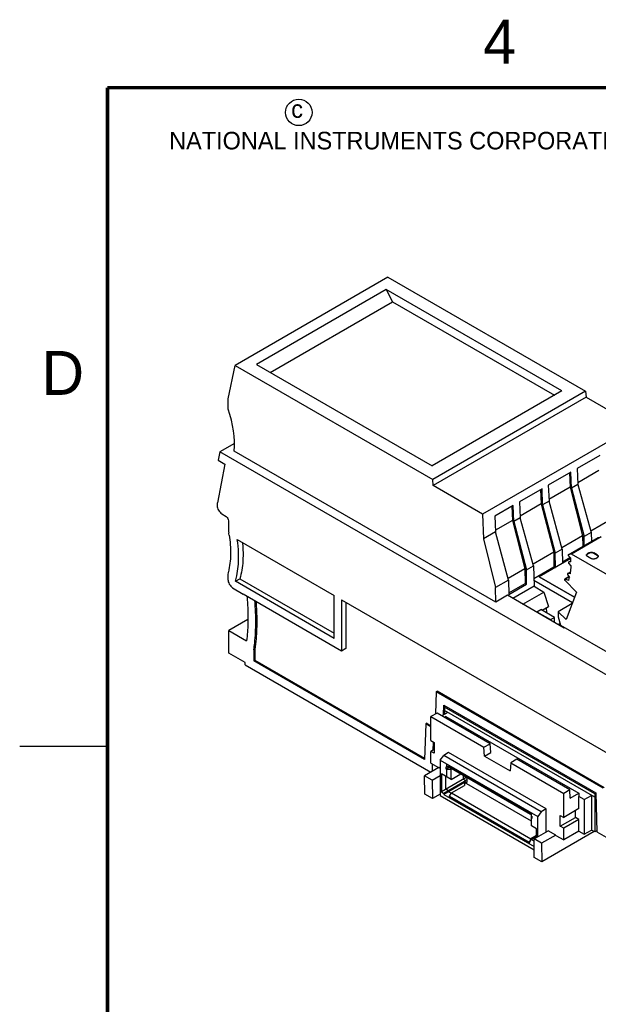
# Model space of a CAD drawing. Header units: inches. Extents: x 0 to 22, y 0 to 17.
# Tile 3 of 23: x 0 to 3.3, y 11.3 to 16.9. Entities that reach past the tile are written whole.
import ezdxf

# ---------------------------------------------------------------- set-up
doc = ezdxf.new("R2010")
doc.units = ezdxf.units.IN
doc.header["$LTSCALE"] = 1.21
doc.header["$MEASUREMENT"] = 0
doc.layers.get('0').update_dxf_attribs({"linetype": 'CONTINUOUS'})
doc.styles.add('TEXTSTYLE_2', font='txt')

msp = doc.modelspace()

# ---------------------------------------------------------------- linework, layer by layer
at = {"color": 7, "linetype": 'CONTINUOUS'}
for p, q in [((2.0973, 15.4205), (1.2266, 14.9177)), ((2.0973, 15.4205), (3.2227, 14.7707)), ((2.0879, 15.35), (1.3486, 14.9231)), ((2.0879, 15.35), (2.1235, 15.2805)), ((3.0878, 14.7727), (2.0879, 15.35)), ((1.4265, 14.8781), (2.1235, 15.2805)), ((2.1235, 15.2805), (3.0454, 14.7482)), ((1.1872, 14.7277), (1.2266, 14.9177)), ((1.2266, 14.9177), (2.352, 14.2679)), ((1.3486, 14.9231), (2.3485, 14.3458)), ((3.0878, 14.7727), (2.3485, 14.3458)), ((3.2227, 14.7707), (2.352, 14.2679)), ((3.2227, 14.7707), (3.2266, 14.7368)), ((1.1863, 14.6695), (1.1872, 14.7277)), ((3.2266, 14.7368), (2.3549, 14.2335)), ((3.2266, 14.7368), (3.5082, 14.5742)), ((3.5082, 14.5742), (2.6365, 14.071)), ((1.2229, 14.4733), (1.1402, 14.4256)), ((1.1402, 14.4256), (1.1311, 14.3781)), ((4.5165, 12.4761), (1.1402, 14.4256)), ((2.7111, 13.57), (1.2215, 14.4301)), ((1.1311, 14.3781), (1.1681, 14.3552)), ((3.3033, 14.4053), (3.1742, 14.3307)), ((1.1681, 14.3552), (1.1257, 14.1346)), ((3.1391, 14.3104), (3.0099, 14.2358)), ((3.1311, 14.3058), (3.1341, 14.2241)), ((3.1424, 14.2192), (3.1391, 14.3104)), ((3.1742, 14.3307), (3.1789, 14.2403)), ((3.2983, 14.3189), (3.1784, 14.2496)), ((2.3549, 14.2335), (2.352, 14.2679)), ((2.6365, 14.071), (2.3549, 14.2335)), ((2.9748, 14.2156), (2.8457, 14.141)), ((2.9668, 14.211), (2.9698, 14.1292)), ((2.9782, 14.1244), (2.9748, 14.2156)), ((3.0099, 14.2358), (3.0146, 14.1454)), ((3.1341, 14.2241), (3.0141, 14.1548)), ((3.1341, 14.2241), (3.2057, 13.948)), ((3.1789, 14.2403), (3.1424, 14.2192)), ((3.1424, 14.2192), (3.214, 13.9432)), ((3.1789, 14.2403), (3.254, 13.9663)), ((2.8457, 14.141), (2.8504, 14.0506)), ((3.0146, 14.1454), (2.9782, 14.1244)), ((3.0897, 13.8714), (3.0146, 14.1454)), ((1.1246, 14.1226), (1.1246, 14.1195)), ((2.8106, 14.1207), (2.705, 14.0598)), ((2.8026, 14.1161), (2.8056, 14.0344)), ((2.8139, 14.0296), (2.8106, 14.1207)), ((2.9698, 14.1292), (2.8499, 14.0599)), ((2.9698, 14.1292), (3.0414, 13.8532)), ((2.9782, 14.1244), (3.0498, 13.8484)), ((1.151, 14.0722), (1.1755, 14.0566)), ((1.1887, 14.0329), (1.1887, 13.9866)), ((2.6365, 14.071), (2.6406, 13.9295)), ((2.7051, 14.0598), (2.7092, 13.9691)), ((2.8056, 14.0344), (2.7088, 13.9785)), ((2.8056, 14.0344), (2.8772, 13.7583)), ((2.8504, 14.0506), (2.8139, 14.0296)), ((2.8139, 14.0296), (2.8855, 13.7535)), ((2.9255, 13.7766), (2.8504, 14.0506)), ((3.3699, 14.0429), (3.2517, 13.9746)), ((2.7092, 13.9691), (2.6406, 13.9295)), ((2.7839, 13.6948), (2.7092, 13.9691)), ((3.254, 13.9663), (3.214, 13.9432)), ((3.254, 13.9663), (3.2555, 13.915)), ((1.2392, 13.9264), (1.7914, 13.6076)), ((2.6406, 13.9295), (2.7104, 13.6524)), ((3.2057, 13.948), (3.0874, 13.8797)), ((3.1241, 13.8391), (3.2943, 13.9373)), ((3.3118, 13.9416), (3.142, 13.8436)), ((3.2057, 13.948), (3.2066, 13.8867)), ((3.2148, 13.8915), (3.214, 13.9432)), ((3.2939, 13.9372), (3.2943, 13.9373)), ((3.2943, 13.9373), (3.3118, 13.9416)), ((3.0414, 13.8532), (2.9232, 13.7849)), ((3.0414, 13.8532), (3.0426, 13.7711)), ((3.0897, 13.8714), (3.0498, 13.8484)), ((3.0897, 13.8714), (3.0921, 13.7901)), ((3.138, 13.8172), (2.9589, 13.7137)), ((3.051, 13.7663), (3.0498, 13.8484)), ((3.0919, 13.7995), (3.1337, 13.8237)), ((3.1234, 13.8382), (3.1233, 13.8373)), ((3.1244, 13.8393), (3.1241, 13.8391)), ((3.142, 13.8436), (3.1244, 13.8393)), ((3.1249, 13.8334), (3.1379, 13.8191)), ((3.1386, 13.8047), (3.1256, 13.7972)), ((3.1262, 13.7974), (3.1257, 13.7972)), ((3.1262, 13.7974), (3.1386, 13.8045)), ((3.1387, 13.7983), (3.1262, 13.7974)), ((3.4673, 13.6558), (3.142, 13.8436)), ((3.2279, 13.8356), (3.2277, 13.8374)), ((3.2418, 13.8502), (3.2334, 13.8454)), ((3.2418, 13.847), (3.2334, 13.8422)), ((3.2334, 13.8422), (3.2334, 13.8454)), ((3.2529, 13.8181), (3.2334, 13.8294)), ((3.2418, 13.8502), (3.2418, 13.847)), ((3.2696, 13.847), (3.2696, 13.8502)), ((3.2891, 13.839), (3.2696, 13.8502)), ((3.2891, 13.8358), (3.2696, 13.847)), ((3.2807, 13.8181), (3.2891, 13.8229)), ((3.2891, 13.839), (3.2891, 13.8358)), ((2.8772, 13.7583), (2.7816, 13.7032)), ((2.8772, 13.7583), (2.8784, 13.6763)), ((2.8855, 13.7535), (2.9255, 13.7766)), ((2.8867, 13.6715), (2.8855, 13.7535)), ((2.9255, 13.7766), (2.929, 13.6596)), ((2.9276, 13.7047), (3.0426, 13.7711)), ((3.0426, 13.7711), (3.051, 13.7663)), ((3.1208, 13.7329), (3.1359, 13.7417)), ((3.121, 13.7326), (3.1359, 13.7412)), ((3.1262, 13.7918), (3.1385, 13.7763)), ((1.1859, 13.7198), (1.1859, 13.6992)), ((1.2287, 13.6882), (1.2537, 13.7027)), ((1.7914, 13.3633), (1.2287, 13.6882)), ((1.2537, 13.7027), (1.7914, 13.3923)), ((2.7839, 13.6948), (2.7104, 13.6524)), ((2.7839, 13.6948), (2.7858, 13.6132)), ((2.9279, 13.6952), (3.1489, 13.5676)), ((2.9589, 13.7137), (2.9589, 13.7131)), ((3.1603, 13.5974), (2.9589, 13.7137)), ((2.9589, 13.7131), (3.1601, 13.5969)), ((3.104, 13.7001), (3.1027, 13.7)), ((3.1285, 13.7149), (3.1037, 13.7006)), ((3.1037, 13.6941), (3.1715, 13.6265)), ((3.104, 13.7001), (3.1288, 13.7144)), ((3.1269, 13.6932), (3.104, 13.7001)), ((3.1194, 13.7318), (3.1192, 13.7306)), ((3.12, 13.7324), (3.1194, 13.7318)), ((3.121, 13.7326), (3.12, 13.7324)), ((3.1201, 13.7276), (3.131, 13.7106)), ((3.1345, 13.7303), (3.121, 13.7326)), ((1.2127, 13.6516), (1.2725, 13.6147)), ((2.7111, 13.57), (2.7104, 13.6524)), ((2.7856, 13.6227), (2.8784, 13.6763)), ((2.7857, 13.6131), (2.8867, 13.6715)), ((2.929, 13.6596), (2.8092, 13.5904)), ((2.8784, 13.6763), (2.8867, 13.6715)), ((2.929, 13.6596), (2.9856, 13.6268)), ((1.8331, 13.291), (1.2725, 13.6147)), ((1.7914, 13.3633), (1.7914, 13.6076)), ((1.8331, 13.5835), (1.8331, 13.291)), ((1.8331, 13.5835), (3.8236, 12.4342)), ((2.7778, 13.6086), (2.7111, 13.57)), ((3.1011, 13.4219), (2.7778, 13.6086)), ((2.8659, 13.5577), (2.9856, 13.6268)), ((2.9856, 13.6268), (3.0115, 13.545)), ((3.1715, 13.6265), (3.1113, 13.4702)), ((1.8582, 13.569), (1.8582, 13.3055)), ((2.9453, 13.5147), (2.9676, 13.5276)), ((3.0455, 13.4826), (2.9676, 13.5276)), ((2.9745, 13.5236), (3.0115, 13.545)), ((3.0012, 13.5082), (3.001, 13.5388)), ((3.1464, 13.5612), (3.0664, 13.515)), ((1.2998, 13.4701), (1.1914, 13.4076)), ((2.9453, 13.5119), (2.9453, 13.5147)), ((2.9453, 13.5147), (3.0232, 13.4697)), ((3.0232, 13.4697), (3.0455, 13.4826)), ((3.0232, 13.4697), (3.0232, 13.4669)), ((3.0455, 13.454), (3.0455, 13.4826)), ((3.0664, 13.515), (3.0664, 13.4854)), ((3.1113, 13.4702), (3.0664, 13.515)), ((3.0664, 13.4854), (3.0803, 13.4388)), ((1.1914, 13.279), (1.1914, 13.4076)), ((1.1914, 13.4076), (1.2919, 13.3495)), ((3.0776, 13.448), (3.0668, 13.4417)), ((3.0803, 13.4388), (4.6393, 12.5387)), ((3.1011, 13.4219), (3.1054, 13.4243)), ((1.3334, 13.2976), (1.339, 13.3009)), ((1.3334, 13.2976), (1.3334, 13.2356)), ((1.339, 13.3009), (1.339, 13.2388)), ((1.8582, 13.3055), (1.8331, 13.291)), ((1.2833, 13.2259), (1.1914, 13.279)), ((1.3334, 13.2356), (1.339, 13.2388)), ((2.3059, 12.6741), (1.3334, 13.2356)), ((1.339, 13.2388), (2.3061, 12.6804)), ((1.2833, 13.2131), (1.2833, 13.2259)), ((1.2833, 13.2131), (2.3416, 12.602)), ((2.372, 13.0586), (2.3681, 12.933)), ((2.372, 13.0586), (2.3776, 13.0618)), ((3.3237, 12.5091), (2.372, 13.0586)), ((3.3293, 12.5123), (2.3776, 13.0618)), ((2.4133, 12.9269), (2.415, 12.9823)), ((2.415, 12.9823), (3.2807, 12.4825)), ((2.4199, 12.9718), (2.4197, 12.9523)), ((2.4265, 12.9757), (2.4199, 12.9718)), ((3.2761, 12.4775), (2.4199, 12.9718)), ((2.3765, 12.9378), (2.3411, 12.9173)), ((2.3411, 12.7807), (2.3411, 12.9173)), ((2.3411, 12.9173), (2.6433, 12.7429)), ((2.6787, 12.7633), (2.3765, 12.9378)), ((2.4385, 12.9415), (2.4044, 12.9217)), ((2.4271, 12.9188), (2.4183, 12.9137)), ((2.4197, 12.9523), (2.4197, 12.9306)), ((3.2758, 12.458), (2.4197, 12.9523)), ((2.4271, 12.9188), (3.1843, 12.4816)), ((2.3121, 12.8762), (2.3059, 12.6741)), ((2.3177, 12.8794), (2.3121, 12.8762)), ((2.3411, 12.8595), (2.3121, 12.8762)), ((2.3177, 12.8794), (2.3411, 12.8659)), ((2.3411, 12.7807), (2.3606, 12.7695)), ((2.3606, 12.7309), (2.3411, 12.7197)), ((2.3543, 12.7273), (2.3557, 12.7723)), ((2.3606, 12.7695), (2.3606, 12.7084)), ((2.6433, 12.7429), (2.6787, 12.7633)), ((2.6469, 12.6925), (2.6433, 12.7429)), ((2.6831, 12.7134), (2.6787, 12.7633)), ((2.3411, 12.6521), (2.3411, 12.7197)), ((2.3606, 12.7084), (2.3411, 12.7197)), ((2.3947, 12.6691), (2.4145, 12.6966)), ((2.442, 12.7125), (2.4145, 12.6966)), ((2.9699, 12.376), (2.4145, 12.6966)), ((2.9974, 12.3918), (2.442, 12.7125)), ((2.6469, 12.6925), (2.6831, 12.7134)), ((2.6469, 12.6925), (2.7924, 12.6085)), ((2.8312, 12.6749), (2.7961, 12.6546)), ((3.1334, 12.5004), (2.8312, 12.6749)), ((2.3861, 12.6277), (2.3054, 12.5811)), ((2.3411, 12.6521), (2.3847, 12.6269)), ((2.3506, 12.6072), (2.3518, 12.646)), ((2.3947, 12.6228), (2.3861, 12.6277)), ((2.3947, 12.6691), (2.95, 12.3484)), ((2.3947, 12.6691), (2.3947, 12.4682)), ((2.4288, 12.6317), (2.4304, 12.6308)), ((2.4288, 12.6189), (2.4288, 12.6317)), ((2.4469, 12.6293), (2.4288, 12.6189)), ((2.4304, 12.6179), (2.4288, 12.6189)), ((2.9143, 12.3663), (2.4304, 12.6457)), ((2.4304, 12.6457), (2.4304, 12.6308)), ((2.4441, 12.6308), (2.4304, 12.6308)), ((2.4441, 12.6356), (2.4451, 12.6373)), ((2.4441, 12.6356), (2.8976, 12.3737)), ((2.4441, 12.6309), (2.4441, 12.6356)), ((2.4441, 12.6309), (2.9087, 12.3627)), ((2.4563, 12.6179), (2.4615, 12.6209)), ((2.7961, 12.6546), (2.7924, 12.6085)), ((2.7961, 12.6546), (3.0983, 12.4801)), ((2.3488, 12.5561), (2.3054, 12.5811)), ((2.307, 12.476), (2.3054, 12.5811)), ((2.3488, 12.5561), (2.3947, 12.5825)), ((2.4563, 12.5592), (2.4012, 12.5911)), ((2.4012, 12.5911), (2.4012, 12.4888)), ((2.5422, 12.5703), (2.4012, 12.4888)), ((2.4271, 12.5038), (2.4271, 12.5761)), ((2.4304, 12.6179), (2.4304, 12.5742)), ((2.4304, 12.6179), (2.4563, 12.6179)), ((2.4563, 12.5592), (2.4563, 12.6179)), ((2.4563, 12.5592), (2.5123, 12.5915)), ((2.5255, 12.5839), (2.5255, 12.5606)), ((2.5422, 12.5703), (2.5422, 12.5743)), ((2.5464, 12.5678), (2.5422, 12.5703)), ((2.5464, 12.5718), (2.5464, 12.5429)), ((2.3488, 12.5561), (2.3504, 12.4509)), ((2.5332, 12.5482), (2.4158, 12.4804)), ((2.5332, 12.5425), (2.4158, 12.4748)), ((2.4583, 12.4829), (2.5328, 12.5259)), ((2.538, 12.5534), (2.5255, 12.5606)), ((2.5328, 12.5423), (2.5328, 12.5259)), ((2.5464, 12.5582), (2.5332, 12.5506)), ((2.5332, 12.5506), (2.5464, 12.5429)), ((2.5332, 12.5425), (2.5332, 12.5506)), ((2.9143, 12.3225), (2.5332, 12.5425)), ((2.3504, 12.4509), (2.307, 12.476)), ((2.3947, 12.4764), (2.3504, 12.4509)), ((2.3947, 12.4682), (2.93, 12.1591)), ((2.4012, 12.4888), (2.4158, 12.4804)), ((2.4158, 12.4804), (2.4158, 12.4748)), ((2.4158, 12.4748), (2.9289, 12.1785)), ((2.4417, 12.4954), (2.4271, 12.5038)), ((2.4417, 12.4897), (2.4417, 12.4954)), ((2.4571, 12.4808), (2.4417, 12.4897)), ((2.4471, 12.4636), (2.4583, 12.4829)), ((2.4471, 12.4636), (2.9006, 12.2018)), ((2.4471, 12.459), (2.4471, 12.4636)), ((2.9016, 12.1966), (2.4471, 12.459)), ((2.4583, 12.4829), (2.9118, 12.2211)), ((3.1334, 12.5004), (3.0983, 12.4801)), ((3.0983, 12.3435), (3.0983, 12.4801)), ((3.1345, 12.4528), (3.1334, 12.5004)), ((3.1345, 12.4528), (3.1843, 12.4816)), ((3.1843, 12.4816), (3.1846, 12.4625)), ((3.2152, 12.4448), (3.1846, 12.4625)), ((3.1846, 12.3934), (3.1846, 12.4625)), ((3.2152, 12.4448), (3.257, 12.4689)), ((3.257, 12.4689), (3.257, 12.2712)), ((3.2761, 12.4774), (3.2758, 12.458)), ((3.2758, 12.458), (3.2758, 12.2603)), ((3.2761, 12.4775), (3.2808, 12.4801)), ((3.2807, 12.4825), (3.2873, 12.2617)), ((3.2152, 12.4448), (3.2152, 12.2471)), ((2.8985, 12.3754), (2.8976, 12.3737)), ((2.8976, 12.3737), (2.8976, 12.3691)), ((2.9087, 12.3627), (2.9143, 12.3659)), ((2.9143, 12.2948), (2.9143, 12.3663)), ((2.9143, 12.3514), (2.9159, 12.3504)), ((2.9159, 12.3376), (2.9143, 12.3385)), ((2.9159, 12.3504), (2.9159, 12.3376)), ((2.9699, 12.376), (2.95, 12.3484)), ((2.95, 12.2332), (2.95, 12.3484)), ((2.9974, 12.3918), (2.9699, 12.376)), ((2.9974, 12.2605), (2.9974, 12.3918)), ((3.0788, 12.3548), (3.0983, 12.3435)), ((3.0788, 12.2937), (3.0788, 12.3548)), ((3.0788, 12.2937), (3.1651, 12.3435)), ((3.1846, 12.3934), (3.0983, 12.3435)), ((3.1651, 12.3435), (3.1651, 12.3821)), ((3.1845, 12.3323), (3.1651, 12.3435)), ((2.9435, 12.2779), (2.9143, 12.2948)), ((3.0982, 12.2825), (3.0788, 12.2937)), ((3.1845, 12.3323), (3.0982, 12.2825)), ((3.0982, 12.215), (3.0982, 12.2825)), ((3.1845, 12.2648), (3.1845, 12.3323)), ((2.9435, 12.2394), (2.9118, 12.2211)), ((2.9136, 12.2173), (2.9435, 12.2346)), ((2.929, 12.221), (3.0098, 12.2676)), ((2.9435, 12.2294), (2.9435, 12.2779)), ((3.0532, 12.2426), (2.9725, 12.1959)), ((3.2718, 12.2627), (2.9741, 12.0908)), ((3.0532, 12.2426), (3.0098, 12.2676)), ((3.0532, 12.241), (3.0532, 12.2426)), ((3.0532, 12.241), (3.0982, 12.215)), ((3.1845, 12.2648), (3.0982, 12.215)), ((3.1845, 12.2648), (3.2152, 12.2471)), ((3.2152, 12.2471), (3.257, 12.2712)), ((3.2758, 12.2603), (3.257, 12.2712)), ((3.2871, 12.2666), (3.2758, 12.2603)), ((3.2873, 12.2617), (3.3392, 12.2318)), ((2.9118, 12.2211), (2.9006, 12.2018)), ((2.9006, 12.2018), (2.9006, 12.1971)), ((2.9016, 12.1966), (2.9136, 12.2173)), ((2.9289, 12.2084), (2.9136, 12.2173)), ((2.9289, 12.2141), (2.9291, 12.2142)), ((2.9292, 12.2139), (2.9289, 12.2141)), ((2.9289, 12.1785), (2.9289, 12.2141)), ((2.9289, 12.1842), (2.9296, 12.1837)), ((2.9725, 12.1959), (2.929, 12.221)), ((2.9306, 12.1159), (2.929, 12.221)), ((2.9725, 12.1959), (2.9741, 12.0908)), ((2.9741, 12.0908), (2.9306, 12.1159))]:
    msp.add_line(p, q, dxfattribs=at)
at = {"color": 2, "linetype": 'CONTINUOUS'}
msp.add_line((0, 12.75), (0.5, 12.75), dxfattribs=at)
at = {"color": 7, "linetype": 'CONTINUOUS', "const_width": 0.02}
for points in [[(0.5, 16.5), (0.5, 0.5)], [(21.5, 16.5), (0.5, 16.5)]]:
    msp.add_lwpolyline(points, dxfattribs=at)
at = {"color": 2, "linetype": 'CONTINUOUS'}
msp.add_circle((1.5893, 16.359), 0.0754, dxfattribs=at)
at = {"color": 7, "linetype": 'CONTINUOUS'}
for centre, radius, start, end in [((0.4645, 13.837), 0.7373, 8.9436, 9.9445), ((2.6373, 13.7902), 0.5015, 0.9338, 3.3047), ((2.8175, 13.7755), 0.3201, 345.1072, 348.3039)]:
    msp.add_arc(centre, radius, start, end, dxfattribs=at)
msp.add_ellipse((0.8962, 14.6533), major_axis=(-0.2252, 0.4042), ratio=0.587319, start_param=3.843618, end_param=4.434208, dxfattribs=at)
for points, knots in [([(1.1257, 14.1346), (1.1255, 14.1337), (1.1249, 14.1297), (1.1246, 14.1257), (1.1246, 14.1226)], [0, 0, 0, 0, 0.240084, 1, 1, 1, 1]), ([(1.1246, 14.1195), (1.1246, 14.1151), (1.1262, 14.1058), (1.1318, 14.0927), (1.1401, 14.081), (1.1472, 14.0746), (1.151, 14.0722)], [0, 0, 0, 0, 0.235742, 0.496787, 0.759569, 1, 1, 1, 1]), ([(1.1755, 14.0566), (1.1794, 14.0541), (1.1856, 14.0467), (1.1887, 14.0375), (1.1887, 14.0329)], [0, 0, 0, 0, 0.503312, 1, 1, 1, 1]), ([(1.1887, 13.9866), (1.1887, 13.9848), (1.1888, 13.9774), (1.1897, 13.9699), (1.1907, 13.9643)], [0, 0, 0, 0, 0.24085, 1, 1, 1, 1]), ([(1.1928, 13.9516), (1.1986, 13.9149), (1.2043, 13.8445), (1.1964, 13.774), (1.1884, 13.7418)], [0, 0, 0, 0, 0.528162, 1, 1, 1, 1]), ([(1.2469, 13.8256), (1.2469, 13.8337), (1.2462, 13.8675), (1.2429, 13.9011), (1.2392, 13.9264)], [0, 0, 0, 0, 0.242265, 1, 1, 1, 1]), ([(1.2682, 13.9097), (1.2688, 13.9038), (1.2709, 13.8806), (1.2719, 13.8574), (1.2719, 13.84)], [0, 0, 0, 0, 0.255578, 1, 1, 1, 1]), ([(3.2418, 13.8502), (3.2437, 13.8514), (3.2483, 13.8531), (3.2557, 13.8539), (3.263, 13.8531), (3.2676, 13.8514), (3.2696, 13.8502)], [0, 0, 0, 0, 0.237254, 0.5, 0.762746, 1, 1, 1, 1]), ([(1.2287, 13.6882), (1.2317, 13.6987), (1.2429, 13.7436), (1.2469, 13.7902), (1.2469, 13.8256)], [0, 0, 0, 0, 0.235616, 1, 1, 1, 1]), ([(1.2719, 13.84), (1.2719, 13.8278), (1.2705, 13.7815), (1.2633, 13.7353), (1.2537, 13.7027)], [0, 0, 0, 0, 0.265023, 1, 1, 1, 1]), ([(3.1233, 13.8373), (3.1233, 13.837), (3.1235, 13.8356), (3.1242, 13.8342), (3.1249, 13.8334)], [0, 0, 0, 0, 0.230247, 1, 1, 1, 1]), ([(3.1241, 13.8391), (3.1239, 13.839), (3.1236, 13.8387), (3.1235, 13.8383), (3.1234, 13.8382)], [0, 0, 0, 0, 0.728292, 1, 1, 1, 1]), ([(3.1256, 13.7972), (3.1254, 13.7971), (3.1249, 13.7965), (3.1248, 13.7958), (3.1248, 13.7954)], [0, 0, 0, 0, 0.450502, 1, 1, 1, 1]), ([(3.2277, 13.8374), (3.2277, 13.8381), (3.2279, 13.8397), (3.2296, 13.8428), (3.2318, 13.8445), (3.2334, 13.8454)], [0, 0, 0, 0, 0.218409, 0.452256, 1, 1, 1, 1]), ([(3.2334, 13.8422), (3.2327, 13.8418), (3.2304, 13.8403), (3.2284, 13.8379), (3.2279, 13.8359)], [0, 0, 0, 0, 0.286027, 1, 1, 1, 1]), ([(3.2334, 13.8294), (3.2327, 13.8298), (3.2304, 13.8313), (3.2284, 13.8337), (3.2279, 13.8356)], [0, 0, 0, 0, 0.286027, 1, 1, 1, 1]), ([(3.2696, 13.847), (3.2676, 13.8482), (3.263, 13.8498), (3.2557, 13.8506), (3.2483, 13.8498), (3.2437, 13.8482), (3.2418, 13.847)], [0, 0, 0, 0, 0.237254, 0.5, 0.762746, 1, 1, 1, 1]), ([(3.2807, 13.8181), (3.2788, 13.817), (3.2742, 13.8153), (3.2668, 13.8145), (3.2595, 13.8153), (3.2549, 13.817), (3.2529, 13.8181)], [0, 0, 0, 0, 0.237254, 0.5, 0.762746, 1, 1, 1, 1]), ([(3.2891, 13.839), (3.2907, 13.8381), (3.2929, 13.8363), (3.2946, 13.8333), (3.2949, 13.8317), (3.2949, 13.831)], [0, 0, 0, 0, 0.547744, 0.781591, 1, 1, 1, 1]), ([(3.2927, 13.8329), (3.2925, 13.8332), (3.2914, 13.8343), (3.2901, 13.8352), (3.2891, 13.8358)], [0, 0, 0, 0, 0.234325, 1, 1, 1, 1]), ([(3.2927, 13.8258), (3.2925, 13.8255), (3.2914, 13.8244), (3.2901, 13.8235), (3.2891, 13.8229)], [0, 0, 0, 0, 0.234325, 1, 1, 1, 1]), ([(3.2947, 13.8294), (3.2946, 13.8297), (3.2942, 13.831), (3.2934, 13.8321), (3.2927, 13.8329)], [0, 0, 0, 0, 0.237067, 1, 1, 1, 1]), ([(3.2949, 13.831), (3.2949, 13.8301), (3.2944, 13.8282), (3.2934, 13.8266), (3.2927, 13.8258)], [0, 0, 0, 0, 0.47659, 1, 1, 1, 1]), ([(1.1884, 13.7418), (1.1879, 13.7401), (1.1864, 13.7329), (1.1859, 13.7254), (1.1859, 13.7198)], [0, 0, 0, 0, 0.237554, 1, 1, 1, 1]), ([(3.1248, 13.7954), (3.1248, 13.7951), (3.125, 13.7938), (3.1256, 13.7926), (3.1262, 13.7918)], [0, 0, 0, 0, 0.229156, 1, 1, 1, 1]), ([(3.1385, 13.7763), (3.1384, 13.7724), (3.1377, 13.757), (3.1362, 13.7417), (3.1345, 13.7303)], [0, 0, 0, 0, 0.256139, 1, 1, 1, 1]), ([(1.1859, 13.6992), (1.1859, 13.6948), (1.1875, 13.6854), (1.1932, 13.6721), (1.2017, 13.6603), (1.2089, 13.654), (1.2127, 13.6516)], [0, 0, 0, 0, 0.23623, 0.497834, 0.760611, 1, 1, 1, 1]), ([(3.1027, 13.7), (3.1024, 13.6998), (3.1018, 13.699), (3.1019, 13.698), (3.1019, 13.6975)], [0, 0, 0, 0, 0.433935, 1, 1, 1, 1]), ([(3.1019, 13.6975), (3.102, 13.6972), (3.1023, 13.696), (3.103, 13.6948), (3.1037, 13.6941)], [0, 0, 0, 0, 0.240962, 1, 1, 1, 1]), ([(3.1192, 13.7306), (3.1192, 13.7304), (3.1193, 13.7293), (3.1197, 13.7283), (3.1201, 13.7276)], [0, 0, 0, 0, 0.228792, 1, 1, 1, 1]), ([(1.2944, 13.6021), (1.2953, 13.592), (1.2985, 13.5524), (1.3, 13.5127), (1.3, 13.4831)], [0, 0, 0, 0, 0.254976, 1, 1, 1, 1]), ([(1.3446, 13.4574), (1.3446, 13.4671), (1.3441, 13.5068), (1.3418, 13.5464), (1.3392, 13.5762)], [0, 0, 0, 0, 0.245249, 1, 1, 1, 1]), ([(1.3453, 13.5727), (1.3461, 13.5632), (1.3489, 13.5259), (1.3501, 13.4885), (1.3501, 13.4606)], [0, 0, 0, 0, 0.254504, 1, 1, 1, 1]), ([(1.3, 13.4831), (1.3, 13.4716), (1.2994, 13.427), (1.2961, 13.3824), (1.2919, 13.3495)], [0, 0, 0, 0, 0.256745, 1, 1, 1, 1]), ([(1.3501, 13.4606), (1.3501, 13.4468), (1.3492, 13.3934), (1.3447, 13.3401), (1.339, 13.3009)], [0, 0, 0, 0, 0.257798, 1, 1, 1, 1]), ([(1.3334, 13.2976), (1.3353, 13.3104), (1.342, 13.3634), (1.3446, 13.4169), (1.3446, 13.4574)], [0, 0, 0, 0, 0.242317, 1, 1, 1, 1])]:
    msp.add_open_spline(points, degree=3, knots=knots, dxfattribs=at)

# ---------------------------------------------------------------- texts
at = {"color": 2, "linetype": 'CONTINUOUS', "attachment_point": 1, "line_spacing_factor": 0.9, "style": 'TEXTSTYLE_2'}
for s, insert, char_height, width in [('4', (2.64, 16.8869), 0.25, 0.25), ('c', (1.5463, 16.428), 0.1, 0.1), ('NATIONAL INSTRUMENTS CORPORATION AND ITS LICENSORS.  ALL RIGHTS RESERVED.', (0.851, 16.2482), 0.1, 7.3), ('D', (0.125, 15), 0.25, 0.25)]:
    msp.add_mtext(s, dxfattribs=dict(at, insert=insert, char_height=char_height, width=width))

doc.saveas('drawing.dxf')
